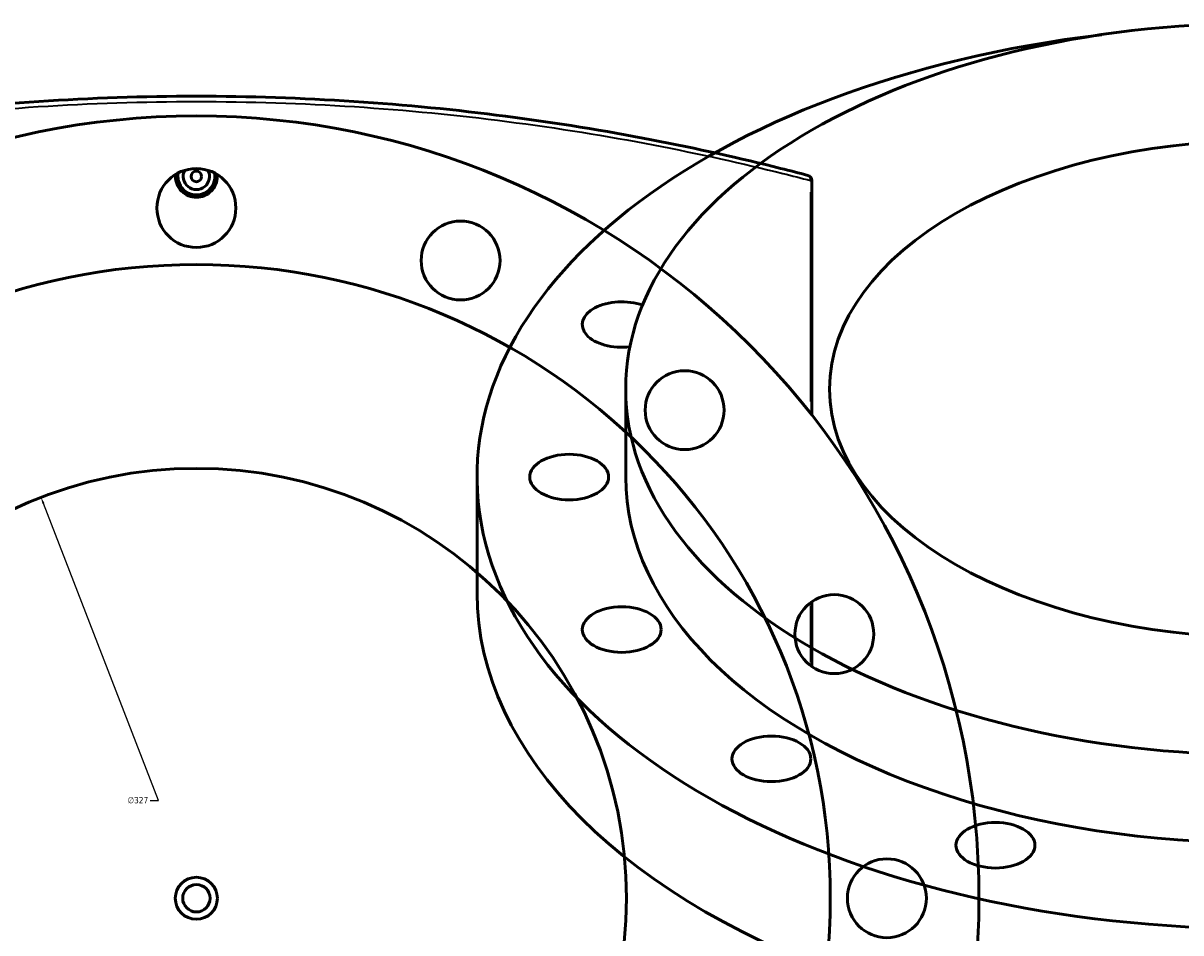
# Model space of a CAD drawing. Header units: millimetres. Extents: x -674 to 1228, y -345 to 992.
# Tile 11 of 12: x 399 to 839, y 646 to 992. Entities that reach past the tile are written whole.
import ezdxf

# ---------------------------------------------------------------- set-up
doc = ezdxf.new("R2010")
doc.units = ezdxf.units.MM
for name, color, linetype, lineweight in [('Dimension (ANSI)', 7, 'Continuous', 25), ('Visible (ANSI)', 7, 'Continuous', 50), ('Visible Narrow (ANSI)', 7, 'Continuous', 35)]:
    doc.layers.add(name, color=color, linetype=linetype, lineweight=lineweight)
doc.styles.add('Note Text (ANSI)', font='tahoma.ttf')
doc.dimstyles.new('Default - mm (ANSI)', dxfattribs={"dimtxt": 2.4, "dimasz": 2.5, "dimexe": 3.175, "dimexo": 1.6002, "dimgap": 0.8, "dimtad": 0, "dimtoh": 1, "dimdec": 0, "dimrnd": 1e-08, "dimzin": 4, "dimdsep": 46, "dimtxsty": 'Note Text (ANSI)', "dimcen": 0.09, "dimdle": 10, "dimclrd": 256, "dimclre": 256, "dimclrt": 5, "dimadec": 1, "dimazin": 1, "dimtfac": 1.27, "dimtofl": 0, "dimtmove": 0, "dimatfit": 3, "dimfxl": 1, "dimtolj": 1, "dimtzin": 4, "dimlwd": -1, "dimlwe": -1, "dimarcsym": 0})

# ---------------------------------------------------------------- blocks, each defined once
blk = doc.blocks.new('*D7')
at = {"layer": 'Defpoints', "color": 0, "transparency": 16777216}
for p in [(405.44, 811.18), (523.53, 506.25)]:
    blk.add_point(p, dxfattribs=at)
at = {"layer": 'Dimension (ANSI)', "transparency": 16777216}
for p, q in [((450.06, 695.94), (406.34, 808.85)), ((446.9, 695.94), (450.06, 695.94))]:
    blk.add_line(p, q, dxfattribs=at)
blk.add_solid([(406.73, 809), (405.95, 808.7), (405.44, 811.18)], dxfattribs=at)
at = {"layer": 'Dimension (ANSI)', "color": 5, "transparency": 16777216, "insert": (438.34, 697.24), "char_height": 2.4, "attachment_point": 1, "style": 'Note Text (ANSI)'}
blk.add_mtext('\\A1;∅327', dxfattribs=at)
blk = doc.blocks.new('*D8')
at = {"layer": 'Defpoints', "color": 0, "transparency": 16777216}
for p in [(298.45, 905.57), (630.52, 411.86)]:
    blk.add_point(p, dxfattribs=at)
at = {"layer": 'Dimension (ANSI)', "transparency": 16777216}
for p, q in [((351.23, 827.1), (299.84, 903.49)), ((348.03, 827.1), (351.23, 827.1))]:
    blk.add_line(p, q, dxfattribs=at)
blk.add_solid([(300.19, 903.73), (299.49, 903.26), (298.45, 905.57)], dxfattribs=at)
at = {"layer": 'Dimension (ANSI)', "color": 5, "transparency": 16777216, "insert": (339.53, 828.39), "char_height": 2.4, "attachment_point": 1, "style": 'Note Text (ANSI)'}
blk.add_mtext('\\A1;∅595', dxfattribs=at)

msp = doc.modelspace()

# ---------------------------------------------------------------- linework, layer by layer
at = {"layer": 'Visible (ANSI)'}
for p, q in [((698.48, 842.43), (698.48, 931.67)), ((627.7, 818.89), (627.7, 852.37)), ((571.2, 774.8), (571.2, 818.89)), ((698.48, 746.82), (698.48, 771.51))]:
    msp.add_line(p, q, dxfattribs=at)
for centre, radius in [((464.48, 658.71), 297.5), ((464.48, 921.21), 15), ((464.48, 933.21), 2), ((564.94, 901.23), 15), ((464.48, 658.71), 241), ((650.1, 844.33), 15), ((464.48, 658.71), 163.5), ((707, 759.17), 15), ((726.98, 658.71), 15), ((464.48, 658.71), 8), ((464.48, 658.71), 5.2)]:
    msp.add_circle(centre, radius, dxfattribs=at)
for centre, radius, start, end in [((464.48, 933.21), 7, 169.0194, 10.9806), ((464.48, 933.21), 5, 152.1819, 27.8181), ((696.48, 931.67), 2, 0, 75.2444)]:
    msp.add_arc(centre, radius, start, end, dxfattribs=at)
for centre, major_axis in [((868.7, 852.37), (241, 0)), ((868.7, 852.37), (163.5, 0)), ((606.2, 818.89), (15, 0)), ((626.18, 760.9), (15, 0)), ((683.08, 711.73), (15, 0)), ((768.24, 678.88), (15, 0))]:
    msp.add_ellipse(centre, major_axis=major_axis, ratio=0.57735, dxfattribs=at)
for centre, major_axis, start_param, end_param in [((868.7, 818.89), (-297.5, 0), 4.915974, 10.791989), ((626.18, 876.89), (-15, 0), 4.155623, 8.064009), ((868.7, 818.89), (-241, 0), 0, 3.141593), ((868.7, 774.8), (-297.5, 0), 0, 3.141593)]:
    msp.add_ellipse(centre, major_axis=major_axis, ratio=0.57735, start_param=start_param, end_param=end_param, dxfattribs=at)
for points, knots in [([(696.99, 933.61), (693.58, 934.5), (690.1, 935.4), (671.41, 940.09), (654.97, 943.8), (619.94, 950.56), (601.35, 953.61), (563.39, 958.53), (544.06, 960.45), (504.65, 963.04), (484.56, 963.71), (464.48, 963.71), (444.4, 963.71), (424.32, 963.04), (384.91, 960.45), (365.58, 958.53), (327.61, 953.61), (309.03, 950.56), (274, 943.8), (257.55, 940.09), (238.87, 935.4), (235.38, 934.5), (231.97, 933.61)], [8.873941, 8.873941, 8.873941, 8.873941, 10.341936, 10.341936, 16.589447, 16.589447, 22.836962, 22.836962, 28.848152, 28.848152, 34.859347, 34.859347, 34.859347, 40.870543, 40.870543, 46.881733, 46.881733, 53.129246, 53.129246, 59.376755, 59.376755, 60.844781, 60.844781, 60.844781, 60.844781]), ([(472.42, 933.21), (472.42, 932.22), (472.22, 931.15), (471.41, 929.2), (470.8, 928.31), (469.39, 926.9), (468.5, 926.29), (466.54, 925.48), (465.48, 925.29), (463.49, 925.29), (462.42, 925.48), (460.47, 926.29), (459.58, 926.9), (458.17, 928.31), (457.56, 929.2), (456.75, 931.15), (456.55, 932.22), (456.55, 933.21), (456.55, 933.46), (456.56, 933.71), (456.58, 933.96)], [2.390268, 2.390268, 2.390268, 2.390268, 2.689087, 2.689087, 2.987906, 2.987906, 3.286654, 3.286654, 3.585402, 3.585402, 3.884149, 3.884149, 4.182897, 4.182897, 4.481716, 4.481716, 4.780536, 4.780536, 4.780536, 4.854639, 4.854639, 4.854639, 4.854639])]:
    msp.add_open_spline(points, degree=3, knots=knots, dxfattribs=at)
msp.add_open_spline([(472.38, 933.96), (472.41, 933.71), (472.42, 933.46), (472.42, 933.21)], degree=3, dxfattribs=at)
at = {"layer": 'Visible Narrow (ANSI)'}
for p, q in [((698.48, 931.67), (697.95, 931.67)), ((697.9, 927.25), (697.9, 847.59)), ((697.9, 769.9), (697.9, 748.44))]:
    msp.add_line(p, q, dxfattribs=at)
msp.add_ellipse((696.48, 931.67), major_axis=(0.51, 1.93), ratio=0.695367, start_param=4.963012, end_param=6.213702, dxfattribs=at)
msp.add_open_spline([(230.48, 931.52), (234.09, 932.47), (237.78, 933.41), (256.75, 938.14), (273.26, 941.84), (308.42, 948.59), (327.08, 951.63), (365.19, 956.55), (384.6, 958.46), (424.16, 961.04), (444.32, 961.71), (464.48, 961.71), (484.64, 961.71), (504.8, 961.04), (544.37, 958.46), (563.77, 956.55), (601.89, 951.63), (620.54, 948.59), (655.71, 941.84), (672.22, 938.14), (690.98, 933.46), (694.48, 932.57), (697.9, 931.67)], degree=3, knots=[-60.928603, -60.928603, -60.928603, -60.928603, -59.376755, -59.376755, -53.129246, -53.129246, -46.881733, -46.881733, -40.870543, -40.870543, -34.859347, -34.859347, -34.859347, -28.848152, -28.848152, -22.836962, -22.836962, -16.589447, -16.589447, -10.341936, -10.341936, -8.873941, -8.873941, -8.873941, -8.873941], dxfattribs=at)

# ---------------------------------------------------------------- dimensions: what is measured, and where the dimension line sits
at = {"layer": 'Dimension (ANSI)'}
for p1, p2, picture, middle in [((630.52, 411.86), (298.45, 905.57), '*D8', (343.38, 827.1)), ((523.53, 506.25), (405.44, 811.18), '*D7', (442.22, 695.94))]:
    dim = msp.add_diameter_dim_2p(p1=p1, p2=p2, dimstyle='Default - mm (ANSI)', override={"dimgap": 0.8, "dimtih": 1, "dimdec": 0, "dimlfac": 1, "dimtol": 0, "dimlim": 0, "dimtp": 0, "dimtm": 0, "dimtdec": 2}, dxfattribs=at)
    dim.commit()
    dim.dimension.update_dxf_attribs({"geometry": picture, "text_midpoint": middle, "dimtype": 163})

doc.saveas('drawing.dxf')
